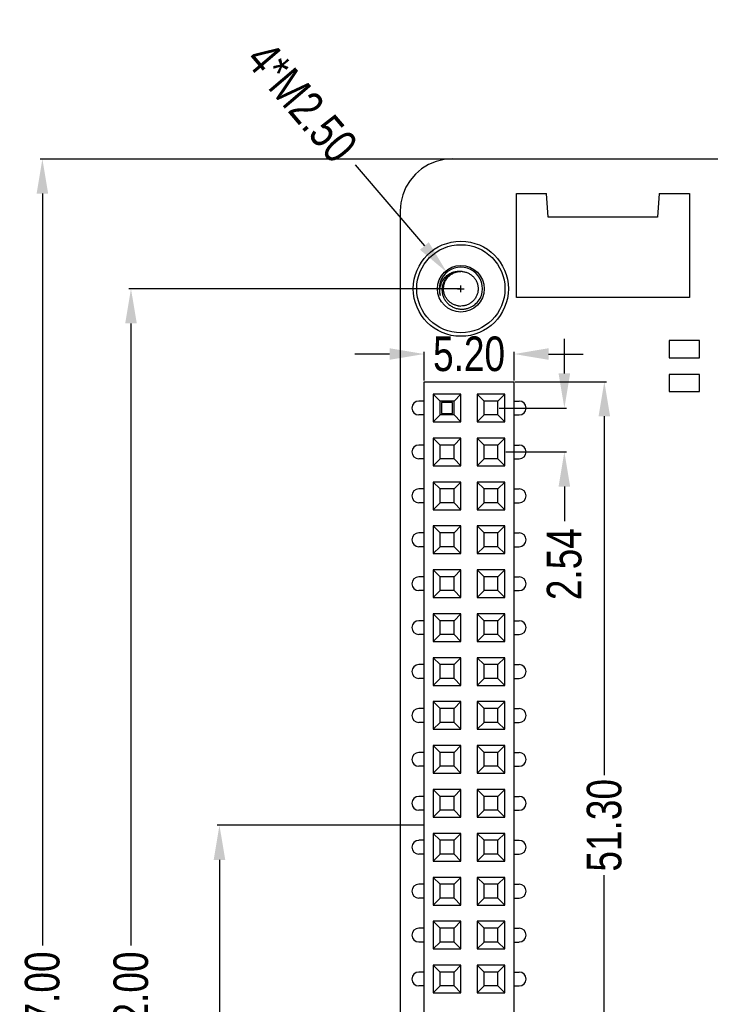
# Model space of a CAD drawing. Header units: inches. Extents: x -39 to 106, y -45 to 75.
# Tile 143 of 222: x -39 to 1, y 18 to 75. Entities that reach past the tile are written whole.
import ezdxf

# ---------------------------------------------------------------- set-up
doc = ezdxf.new("R2010")
doc.units = ezdxf.units.IN
doc.header["$LTSCALE"] = 1.21
doc.header["$MEASUREMENT"] = 0
doc.header["$PDMODE"] = 3
doc.header["$PDSIZE"] = 0.3125
doc.layers.get('0').update_dxf_attribs({"linetype": 'CONTINUOUS'})
doc.layers.get('Defpoints').update_dxf_attribs({"linetype": 'CONTINUOUS'})
doc.layers.add('DIM', color=3, linetype='CONTINUOUS')
doc.styles.get("Standard").update_dxf_attribs({"font": 'txt', "width": 0.8})
doc.dimstyles.get("Standard").update_dxf_attribs({"dimtxt": 0.15625, "dimasz": 0.1875, "dimexe": 0.125, "dimexo": 0.0625, "dimgap": 0.09, "dimtad": 0, "dimtih": 1, "dimtoh": 1, "dimzin": 4, "dimdsep": 46, "dimtxsty": 'STANDARD', "dimblk": '_FILLED', "dimblk1": '_FILLED', "dimblk2": '_FILLED', "dimcen": 0.09, "dimazin": 1, "dimtp": 0.01, "dimtm": 0.01, "dimtfac": 1, "dimtofl": 0, "dimtmove": 0, "dimatfit": 3, "dimldrblk": '_FILLED', "dimfxl": 1, "dimtolj": 1, "dimtzin": 4, "dimarcsym": 0})

# ---------------------------------------------------------------- blocks, each defined once
blk = doc.blocks.new('_FILLED')
at = {"color": 0, "linetype": 'ByBlock'}
blk.add_solid([(0, 0), (-1, 0.167), (-1, -0.167)], dxfattribs=at)
blk = doc.blocks.new('*D3')
at = {"layer": 'Defpoints', "color": 0}
for p in [(-27.13, 27.943), (-15.297, 27.943), (-13.172, -23.032)]:
    blk.add_point(p, dxfattribs=at)
at = {"layer": 'DIM', "color": 0, "lineweight": -2}
for p, q in [((-15.36, 27.943), (-27.255, 27.943)), ((-27.13, 25.943), (-27.13, 4.546)), ((-27.13, -21.032), (-27.13, 0.366)), ((-13.234, -23.032), (-27.255, -23.032))]:
    blk.add_line(p, q, dxfattribs=at)
at = {"layer": 'DIM', "color": 0, "lineweight": -2, "xscale": 2, "yscale": 2, "zscale": 2}
for p, rotation in [((-27.13, 27.943), 90), ((-27.13, -23.032), 270)]:
    blk.add_blockref('_FILLED', p, dxfattribs=dict(at, rotation=rotation))
at = {"layer": 'DIM', "color": 0, "insert": (-27.13, 2.456), "char_height": 2, "attachment_point": 5, "rotation": 90}
blk.add_mtext('\\A1;51.0', dxfattribs=at)
blk = doc.blocks.new('*D4')
at = {"layer": 'Defpoints', "color": 0}
for p in [(-13.172, 58.968), (-32.246, -23.032), (-13.172, -23.032)]:
    blk.add_point(p, dxfattribs=at)
at = {"layer": 'DIM', "color": 0, "lineweight": -2}
for p, q in [((-13.234, 58.968), (-32.371, 58.968)), ((-32.246, 56.968), (-32.246, 20.992)), ((-32.246, -21.032), (-32.246, 14.945)), ((-13.234, -23.032), (-32.371, -23.032))]:
    blk.add_line(p, q, dxfattribs=at)
at = {"layer": 'DIM', "color": 0, "lineweight": -2, "xscale": 2, "yscale": 2, "zscale": 2}
for p, rotation in [((-32.246, 58.968), 90), ((-32.246, -23.032), 270)]:
    blk.add_blockref('_FILLED', p, dxfattribs=dict(at, rotation=rotation))
at = {"layer": 'DIM', "color": 0, "insert": (-32.246, 17.968), "char_height": 2, "attachment_point": 5, "rotation": 90}
blk.add_mtext('\\A1;82.00', dxfattribs=at)
blk = doc.blocks.new('*D5')
at = {"layer": 'Defpoints', "color": 0}
for p in [(-37.369, 66.47), (1.878, 66.47), (-13.672, -30.532)]:
    blk.add_point(p, dxfattribs=at)
at = {"layer": 'DIM', "color": 0, "lineweight": -2}
for p, q in [((1.816, 66.47), (-37.494, 66.47)), ((-37.369, 64.47), (-37.369, 20.992)), ((-37.369, -28.532), (-37.369, 14.946)), ((-13.734, -30.532), (-37.494, -30.532))]:
    blk.add_line(p, q, dxfattribs=at)
at = {"layer": 'DIM', "color": 0, "lineweight": -2, "xscale": 2, "yscale": 2, "zscale": 2}
for p, rotation in [((-37.369, 66.47), 90), ((-37.369, -30.532), 270)]:
    blk.add_blockref('_FILLED', p, dxfattribs=dict(at, rotation=rotation))
at = {"layer": 'DIM', "color": 0, "insert": (-37.369, 17.969), "char_height": 2, "attachment_point": 5, "rotation": 90}
blk.add_mtext('\\A1;97.00', dxfattribs=at)
blk = doc.blocks.new('*D12')
at = {"layer": 'Defpoints', "color": 0}
for p in [(-13.983, 59.92), (-12.361, 58.017)]:
    blk.add_point(p, dxfattribs=at)
at = {"layer": 'DIM', "color": 0, "lineweight": -2}
for p, q in [((-19.283, 66.136), (-15.281, 61.442)), ((-13.37, 58.968), (-12.974, 58.968)), ((-13.172, 58.77), (-13.172, 59.166))]:
    blk.add_line(p, q, dxfattribs=at)
at = {"layer": 'DIM', "color": 0, "lineweight": -2, "xscale": 2, "yscale": 2, "zscale": 2, "rotation": 310.4529243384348}
blk.add_blockref('_FILLED', (-13.983, 59.92), dxfattribs=at)
at = {"layer": 'DIM', "color": 0, "insert": (-22.369, 69.755), "char_height": 2, "attachment_point": 5, "rotation": 310.4529}
blk.add_mtext('\\A1;4*M2.50', dxfattribs=at)
blk = doc.blocks.new('*D18')
at = {"layer": 'Defpoints', "color": 0}
for p in [(-10.097, 53.593), (-4.876, 53.593), (-10.097, 2.293)]:
    blk.add_point(p, dxfattribs=at)
at = {"layer": 'DIM', "color": 0, "lineweight": -2}
for p, q in [((-10.035, 53.593), (-4.751, 53.593)), ((-4.876, 51.593), (-4.876, 30.833)), ((-4.876, 4.293), (-4.876, 25.053)), ((-10.035, 2.293), (-4.751, 2.293))]:
    blk.add_line(p, q, dxfattribs=at)
at = {"layer": 'DIM', "color": 0, "lineweight": -2, "xscale": 2, "yscale": 2, "zscale": 2}
for p, rotation in [((-4.876, 53.593), 90), ((-4.876, 2.293), 270)]:
    blk.add_blockref('_FILLED', p, dxfattribs=dict(at, rotation=rotation))
at = {"layer": 'DIM', "color": 0, "insert": (-4.876, 27.943), "char_height": 2, "attachment_point": 5, "rotation": 90}
blk.add_mtext('\\A1;51.30', dxfattribs=at)
blk = doc.blocks.new('*D19')
at = {"layer": 'Defpoints', "color": 0}
for p in [(-15.297, 55.194), (-15.297, 53.593), (-10.097, 53.593)]:
    blk.add_point(p, dxfattribs=at)
at = {"layer": 'DIM', "color": 0, "lineweight": -2}
for p, q in [((-15.297, 53.655), (-15.297, 55.319)), ((-10.097, 53.655), (-10.097, 55.319)), ((-17.297, 55.194), (-19.297, 55.194)), ((-8.097, 55.194), (-6.097, 55.194))]:
    blk.add_line(p, q, dxfattribs=at)
at = {"layer": 'DIM', "color": 0, "lineweight": -2, "xscale": 2, "yscale": 2, "zscale": 2}
blk.add_blockref('_FILLED', (-15.297, 55.194), dxfattribs=at)
at = {"layer": 'DIM', "color": 0, "lineweight": -2, "xscale": 2, "yscale": 2, "zscale": 2, "rotation": 180}
blk.add_blockref('_FILLED', (-10.097, 55.194), dxfattribs=at)
at = {"layer": 'DIM', "color": 0, "insert": (-12.697, 55.194), "char_height": 2, "attachment_point": 5}
blk.add_mtext('\\A1;5.20', dxfattribs=at)
blk = doc.blocks.new('*D20')
at = {"layer": 'Defpoints', "color": 0}
for p in [(-11.027, 52.073), (-10.627, 49.533), (-7.186, 49.533)]:
    blk.add_point(p, dxfattribs=at)
at = {"layer": 'DIM', "color": 0, "lineweight": -2}
for p, q in [((-7.186, 54.073), (-7.186, 56.073)), ((-10.965, 52.073), (-7.061, 52.073)), ((-10.565, 49.533), (-7.061, 49.533)), ((-7.186, 47.533), (-7.186, 45.533))]:
    blk.add_line(p, q, dxfattribs=at)
at = {"layer": 'DIM', "color": 0, "lineweight": -2, "xscale": 2, "yscale": 2, "zscale": 2}
for p, rotation in [((-7.186, 52.073), 270), ((-7.186, 49.533), 90)]:
    blk.add_blockref('_FILLED', p, dxfattribs=dict(at, rotation=rotation))
at = {"layer": 'DIM', "color": 0, "insert": (-7.186, 43.043), "char_height": 2, "attachment_point": 5, "rotation": 90}
blk.add_mtext('\\A1;2.54', dxfattribs=at)

msp = doc.modelspace()

# ---------------------------------------------------------------- linework, layer by layer
at = {"color": 7, "linetype": 'Continuous'}
for p, q in [((-15.038, 66.15), (-15.441, 65.903)), ((-14.602, 66.331), (-15.038, 66.15)), ((-14.143, 66.441), (-14.602, 66.331)), ((-13.672, 66.478), (-14.143, 66.441)), ((1.878, 66.47), (-13.672, 66.478)), ((-15.8, 65.596), (-16.106, 65.237)), ((-15.441, 65.903), (-15.8, 65.596)), ((-16.106, 65.237), (-16.353, 64.835)), ((-16.534, 64.398), (-16.644, 63.939)), ((-16.353, 64.835), (-16.534, 64.398)), ((-9.958, 58.468), (-9.958, 64.468)), ((-9.958, 64.468), (-8.212, 64.468)), ((-8.113, 63.116), (-8.212, 64.468)), ((-1.705, 64.468), (-1.804, 63.116)), ((-1.705, 64.468), (0.042, 64.468)), ((0.042, 64.468), (0.042, 58.468)), ((-16.644, 63.939), (-16.672, 63.469)), ((-16.672, 63.469), (-16.681, -27.532)), ((-1.804, 63.116), (-8.113, 63.116)), ((0.042, 58.468), (-9.958, 58.468)), ((-1.122, 55.968), (-1.122, 54.968)), ((0.628, 55.968), (-1.122, 55.968)), ((0.628, 54.968), (0.628, 55.968)), ((-1.122, 54.968), (0.628, 54.968)), ((-15.297, 2.293), (-15.297, 53.593)), ((-15.297, 53.593), (-10.097, 53.593)), ((-10.097, 2.293), (-10.097, 53.593)), ((-1.122, 54.018), (-1.122, 53.018)), ((0.628, 54.018), (-1.122, 54.018)), ((0.628, 53.018), (0.628, 54.018)), ((-1.122, 53.018), (0.628, 53.018)), ((-15.297, 52.473), (-15.599, 52.473)), ((-14.767, 52.873), (-14.767, 51.273)), ((-14.767, 52.873), (-14.367, 52.473)), ((-13.167, 52.873), (-14.767, 52.873)), ((-14.367, 51.673), (-14.367, 52.473)), ((-13.567, 52.473), (-14.367, 52.473)), ((-14.287, 52.393), (-14.287, 51.753)), ((-13.647, 52.393), (-14.287, 52.393)), ((-13.647, 51.753), (-13.647, 52.393)), ((-13.567, 52.473), (-13.167, 52.873)), ((-13.567, 51.673), (-13.567, 52.473)), ((-13.167, 51.273), (-13.167, 52.873)), ((-12.227, 52.873), (-12.227, 51.273)), ((-12.227, 52.873), (-11.827, 52.473)), ((-10.627, 52.873), (-12.227, 52.873)), ((-11.827, 51.673), (-11.827, 52.473)), ((-11.027, 52.473), (-11.827, 52.473)), ((-11.027, 52.473), (-10.627, 52.873)), ((-11.027, 51.673), (-11.027, 52.473)), ((-10.627, 51.273), (-10.627, 52.873)), ((-10.097, 52.473), (-9.796, 52.473)), ((-15.297, 51.673), (-15.599, 51.673)), ((-14.367, 51.673), (-14.767, 51.273)), ((-14.767, 51.273), (-13.167, 51.273)), ((-13.567, 51.673), (-14.367, 51.673)), ((-14.287, 51.753), (-13.647, 51.753)), ((-13.167, 51.273), (-13.567, 51.673)), ((-11.827, 51.673), (-12.227, 51.273)), ((-12.227, 51.273), (-10.627, 51.273)), ((-11.027, 51.673), (-11.827, 51.673)), ((-10.627, 51.273), (-11.027, 51.673)), ((-10.097, 51.673), (-9.796, 51.673)), ((-14.767, 50.333), (-14.767, 48.733)), ((-14.767, 50.333), (-14.367, 49.933)), ((-13.167, 50.333), (-14.767, 50.333)), ((-13.567, 49.933), (-13.167, 50.333)), ((-13.167, 48.733), (-13.167, 50.333)), ((-12.227, 50.333), (-12.227, 48.733)), ((-12.227, 50.333), (-11.827, 49.933)), ((-10.627, 50.333), (-12.227, 50.333)), ((-11.027, 49.933), (-10.627, 50.333)), ((-10.627, 48.733), (-10.627, 50.333)), ((-15.297, 49.933), (-15.599, 49.933)), ((-14.367, 49.133), (-14.367, 49.933)), ((-13.567, 49.933), (-14.367, 49.933)), ((-13.567, 49.133), (-13.567, 49.933)), ((-11.827, 49.133), (-11.827, 49.933)), ((-11.027, 49.933), (-11.827, 49.933)), ((-11.027, 49.133), (-11.027, 49.933)), ((-10.097, 49.933), (-9.796, 49.933)), ((-15.297, 49.133), (-15.599, 49.133)), ((-14.367, 49.133), (-14.767, 48.733)), ((-13.567, 49.133), (-14.367, 49.133)), ((-13.167, 48.733), (-13.567, 49.133)), ((-11.827, 49.133), (-12.227, 48.733)), ((-11.027, 49.133), (-11.827, 49.133)), ((-10.627, 48.733), (-11.027, 49.133)), ((-10.097, 49.133), (-9.796, 49.133)), ((-14.767, 48.733), (-13.167, 48.733)), ((-12.227, 48.733), (-10.627, 48.733)), ((-15.297, 47.393), (-15.599, 47.393)), ((-14.767, 47.793), (-14.767, 46.193)), ((-14.767, 47.793), (-14.367, 47.393)), ((-13.167, 47.793), (-14.767, 47.793)), ((-14.367, 46.593), (-14.367, 47.393)), ((-13.567, 47.393), (-14.367, 47.393)), ((-13.567, 47.393), (-13.167, 47.793)), ((-13.567, 46.593), (-13.567, 47.393)), ((-13.167, 46.193), (-13.167, 47.793)), ((-12.227, 47.793), (-12.227, 46.193)), ((-12.227, 47.793), (-11.827, 47.393)), ((-10.627, 47.793), (-12.227, 47.793)), ((-11.827, 46.593), (-11.827, 47.393)), ((-11.027, 47.393), (-11.827, 47.393)), ((-11.027, 47.393), (-10.627, 47.793)), ((-11.027, 46.593), (-11.027, 47.393)), ((-10.627, 46.193), (-10.627, 47.793)), ((-10.097, 47.393), (-9.796, 47.393)), ((-15.297, 46.593), (-15.599, 46.593)), ((-14.367, 46.593), (-14.767, 46.193)), ((-14.767, 46.193), (-13.167, 46.193)), ((-13.567, 46.593), (-14.367, 46.593)), ((-13.167, 46.193), (-13.567, 46.593)), ((-11.827, 46.593), (-12.227, 46.193)), ((-12.227, 46.193), (-10.627, 46.193)), ((-11.027, 46.593), (-11.827, 46.593)), ((-10.627, 46.193), (-11.027, 46.593)), ((-10.097, 46.593), (-9.796, 46.593)), ((-14.767, 45.253), (-14.767, 43.653)), ((-14.767, 45.253), (-14.367, 44.853)), ((-13.167, 45.253), (-14.767, 45.253)), ((-13.567, 44.853), (-13.167, 45.253)), ((-13.167, 43.653), (-13.167, 45.253)), ((-12.227, 45.253), (-12.227, 43.653)), ((-12.227, 45.253), (-11.827, 44.853)), ((-10.627, 45.253), (-12.227, 45.253)), ((-11.027, 44.853), (-10.627, 45.253)), ((-10.627, 43.653), (-10.627, 45.253)), ((-15.297, 44.853), (-15.599, 44.853)), ((-14.367, 44.053), (-14.367, 44.853)), ((-13.567, 44.853), (-14.367, 44.853)), ((-13.567, 44.053), (-13.567, 44.853)), ((-11.827, 44.053), (-11.827, 44.853)), ((-11.027, 44.853), (-11.827, 44.853)), ((-11.027, 44.053), (-11.027, 44.853)), ((-10.097, 44.853), (-9.796, 44.853)), ((-15.297, 44.053), (-15.599, 44.053)), ((-14.367, 44.053), (-14.767, 43.653)), ((-13.567, 44.053), (-14.367, 44.053)), ((-13.167, 43.653), (-13.567, 44.053)), ((-11.827, 44.053), (-12.227, 43.653)), ((-11.027, 44.053), (-11.827, 44.053)), ((-10.627, 43.653), (-11.027, 44.053)), ((-10.097, 44.053), (-9.796, 44.053)), ((-14.767, 43.653), (-13.167, 43.653)), ((-12.227, 43.653), (-10.627, 43.653)), ((-14.767, 42.713), (-14.767, 41.113)), ((-14.767, 42.713), (-14.367, 42.313)), ((-13.167, 42.713), (-14.767, 42.713)), ((-13.567, 42.313), (-13.167, 42.713)), ((-13.167, 41.113), (-13.167, 42.713)), ((-12.227, 42.713), (-12.227, 41.113)), ((-12.227, 42.713), (-11.827, 42.313)), ((-10.627, 42.713), (-12.227, 42.713)), ((-11.027, 42.313), (-10.627, 42.713)), ((-10.627, 41.113), (-10.627, 42.713)), ((-15.297, 42.313), (-15.599, 42.313)), ((-14.367, 41.513), (-14.367, 42.313)), ((-13.567, 42.313), (-14.367, 42.313)), ((-13.567, 41.513), (-13.567, 42.313)), ((-11.827, 41.513), (-11.827, 42.313)), ((-11.027, 42.313), (-11.827, 42.313)), ((-11.027, 41.513), (-11.027, 42.313)), ((-10.097, 42.313), (-9.796, 42.313)), ((-15.297, 41.513), (-15.599, 41.513)), ((-14.367, 41.513), (-14.767, 41.113)), ((-14.767, 41.113), (-13.167, 41.113)), ((-13.567, 41.513), (-14.367, 41.513)), ((-13.167, 41.113), (-13.567, 41.513)), ((-11.827, 41.513), (-12.227, 41.113)), ((-12.227, 41.113), (-10.627, 41.113)), ((-11.027, 41.513), (-11.827, 41.513)), ((-10.627, 41.113), (-11.027, 41.513)), ((-10.097, 41.513), (-9.796, 41.513)), ((-14.767, 40.173), (-14.767, 38.573)), ((-14.767, 40.173), (-14.367, 39.773)), ((-13.167, 40.173), (-14.767, 40.173)), ((-13.567, 39.773), (-13.167, 40.173)), ((-13.167, 38.573), (-13.167, 40.173)), ((-12.227, 40.173), (-12.227, 38.573)), ((-12.227, 40.173), (-11.827, 39.773)), ((-10.627, 40.173), (-12.227, 40.173)), ((-11.027, 39.773), (-10.627, 40.173)), ((-10.627, 38.573), (-10.627, 40.173)), ((-15.297, 39.773), (-15.599, 39.773)), ((-14.367, 38.973), (-14.367, 39.773)), ((-13.567, 39.773), (-14.367, 39.773)), ((-13.567, 38.973), (-13.567, 39.773)), ((-11.827, 38.973), (-11.827, 39.773)), ((-11.027, 39.773), (-11.827, 39.773)), ((-11.027, 38.973), (-11.027, 39.773)), ((-10.097, 39.773), (-9.796, 39.773)), ((-15.297, 38.973), (-15.599, 38.973)), ((-14.367, 38.973), (-14.767, 38.573)), ((-13.567, 38.973), (-14.367, 38.973)), ((-13.167, 38.573), (-13.567, 38.973)), ((-11.827, 38.973), (-12.227, 38.573)), ((-11.027, 38.973), (-11.827, 38.973)), ((-10.627, 38.573), (-11.027, 38.973)), ((-10.097, 38.973), (-9.796, 38.973)), ((-14.767, 38.573), (-13.167, 38.573)), ((-12.227, 38.573), (-10.627, 38.573)), ((-14.767, 37.633), (-14.767, 36.033)), ((-14.767, 37.633), (-14.367, 37.233)), ((-13.167, 37.633), (-14.767, 37.633)), ((-13.567, 37.233), (-13.167, 37.633)), ((-13.167, 36.033), (-13.167, 37.633)), ((-12.227, 37.633), (-12.227, 36.033)), ((-12.227, 37.633), (-11.827, 37.233)), ((-10.627, 37.633), (-12.227, 37.633)), ((-11.027, 37.233), (-10.627, 37.633)), ((-10.627, 36.033), (-10.627, 37.633)), ((-15.297, 37.233), (-15.599, 37.233)), ((-14.367, 36.433), (-14.367, 37.233)), ((-13.567, 37.233), (-14.367, 37.233)), ((-13.567, 36.433), (-13.567, 37.233)), ((-11.827, 36.433), (-11.827, 37.233)), ((-11.027, 37.233), (-11.827, 37.233)), ((-11.027, 36.433), (-11.027, 37.233)), ((-10.097, 37.233), (-9.796, 37.233)), ((-15.297, 36.433), (-15.599, 36.433)), ((-14.367, 36.433), (-14.767, 36.033)), ((-14.767, 36.033), (-13.167, 36.033)), ((-13.567, 36.433), (-14.367, 36.433)), ((-13.167, 36.033), (-13.567, 36.433)), ((-11.827, 36.433), (-12.227, 36.033)), ((-12.227, 36.033), (-10.627, 36.033)), ((-11.027, 36.433), (-11.827, 36.433)), ((-10.627, 36.033), (-11.027, 36.433)), ((-10.097, 36.433), (-9.796, 36.433)), ((-14.767, 35.093), (-14.767, 33.493)), ((-14.767, 35.093), (-14.367, 34.693)), ((-13.167, 35.093), (-14.767, 35.093)), ((-13.567, 34.693), (-13.167, 35.093)), ((-13.167, 33.493), (-13.167, 35.093)), ((-12.227, 35.093), (-12.227, 33.493)), ((-12.227, 35.093), (-11.827, 34.693)), ((-10.627, 35.093), (-12.227, 35.093)), ((-11.027, 34.693), (-10.627, 35.093)), ((-10.627, 33.493), (-10.627, 35.093)), ((-15.297, 34.693), (-15.599, 34.693)), ((-14.367, 33.893), (-14.367, 34.693)), ((-13.567, 34.693), (-14.367, 34.693)), ((-13.567, 33.893), (-13.567, 34.693)), ((-11.827, 33.893), (-11.827, 34.693)), ((-11.027, 34.693), (-11.827, 34.693)), ((-11.027, 33.893), (-11.027, 34.693)), ((-10.097, 34.693), (-9.796, 34.693)), ((-15.297, 33.893), (-15.599, 33.893)), ((-14.367, 33.893), (-14.767, 33.493)), ((-13.567, 33.893), (-14.367, 33.893)), ((-13.167, 33.493), (-13.567, 33.893)), ((-11.827, 33.893), (-12.227, 33.493)), ((-11.027, 33.893), (-11.827, 33.893)), ((-10.627, 33.493), (-11.027, 33.893)), ((-10.097, 33.893), (-9.796, 33.893)), ((-14.767, 33.493), (-13.167, 33.493)), ((-12.227, 33.493), (-10.627, 33.493)), ((-14.767, 32.553), (-14.767, 30.953)), ((-14.767, 32.553), (-14.367, 32.153)), ((-13.167, 32.553), (-14.767, 32.553)), ((-13.567, 32.153), (-13.167, 32.553)), ((-13.167, 30.953), (-13.167, 32.553)), ((-12.227, 32.553), (-12.227, 30.953)), ((-12.227, 32.553), (-11.827, 32.153)), ((-10.627, 32.553), (-12.227, 32.553)), ((-11.027, 32.153), (-10.627, 32.553)), ((-10.627, 30.953), (-10.627, 32.553)), ((-15.297, 32.153), (-15.599, 32.153)), ((-14.367, 31.353), (-14.367, 32.153)), ((-13.567, 32.153), (-14.367, 32.153)), ((-13.567, 31.353), (-13.567, 32.153)), ((-11.827, 31.353), (-11.827, 32.153)), ((-11.027, 32.153), (-11.827, 32.153)), ((-11.027, 31.353), (-11.027, 32.153)), ((-10.097, 32.153), (-9.796, 32.153)), ((-15.297, 31.353), (-15.599, 31.353)), ((-14.367, 31.353), (-14.767, 30.953)), ((-13.567, 31.353), (-14.367, 31.353)), ((-13.167, 30.953), (-13.567, 31.353)), ((-11.827, 31.353), (-12.227, 30.953)), ((-11.027, 31.353), (-11.827, 31.353)), ((-10.627, 30.953), (-11.027, 31.353)), ((-10.097, 31.353), (-9.796, 31.353)), ((-14.767, 30.953), (-13.167, 30.953)), ((-12.227, 30.953), (-10.627, 30.953)), ((-15.297, 29.613), (-15.599, 29.613)), ((-14.767, 30.013), (-14.767, 28.413)), ((-14.767, 30.013), (-14.367, 29.613)), ((-13.167, 30.013), (-14.767, 30.013)), ((-14.367, 28.813), (-14.367, 29.613)), ((-13.567, 29.613), (-14.367, 29.613)), ((-13.567, 29.613), (-13.167, 30.013)), ((-13.567, 28.813), (-13.567, 29.613)), ((-13.167, 28.413), (-13.167, 30.013)), ((-12.227, 30.013), (-12.227, 28.413)), ((-12.227, 30.013), (-11.827, 29.613)), ((-10.627, 30.013), (-12.227, 30.013)), ((-11.827, 28.813), (-11.827, 29.613)), ((-11.027, 29.613), (-11.827, 29.613)), ((-11.027, 29.613), (-10.627, 30.013)), ((-11.027, 28.813), (-11.027, 29.613)), ((-10.627, 28.413), (-10.627, 30.013)), ((-10.097, 29.613), (-9.796, 29.613)), ((-15.297, 28.813), (-15.599, 28.813)), ((-14.367, 28.813), (-14.767, 28.413)), ((-13.567, 28.813), (-14.367, 28.813)), ((-13.167, 28.413), (-13.567, 28.813)), ((-11.827, 28.813), (-12.227, 28.413)), ((-11.027, 28.813), (-11.827, 28.813)), ((-10.627, 28.413), (-11.027, 28.813)), ((-10.097, 28.813), (-9.796, 28.813)), ((-14.767, 28.413), (-13.167, 28.413)), ((-12.227, 28.413), (-10.627, 28.413)), ((-14.767, 27.473), (-14.767, 25.873)), ((-14.767, 27.473), (-14.367, 27.073)), ((-13.167, 27.473), (-14.767, 27.473)), ((-13.567, 27.073), (-13.167, 27.473)), ((-13.167, 25.873), (-13.167, 27.473)), ((-12.227, 27.473), (-12.227, 25.873)), ((-12.227, 27.473), (-11.827, 27.073)), ((-10.627, 27.473), (-12.227, 27.473)), ((-11.027, 27.073), (-10.627, 27.473)), ((-10.627, 25.873), (-10.627, 27.473)), ((-15.297, 27.073), (-15.599, 27.073)), ((-14.367, 26.273), (-14.367, 27.073)), ((-13.567, 27.073), (-14.367, 27.073)), ((-13.567, 26.273), (-13.567, 27.073)), ((-11.827, 26.273), (-11.827, 27.073)), ((-11.027, 27.073), (-11.827, 27.073)), ((-11.027, 26.273), (-11.027, 27.073)), ((-10.097, 27.073), (-9.796, 27.073)), ((-15.297, 26.273), (-15.599, 26.273)), ((-14.367, 26.273), (-14.767, 25.873)), ((-13.567, 26.273), (-14.367, 26.273)), ((-13.167, 25.873), (-13.567, 26.273)), ((-11.827, 26.273), (-12.227, 25.873)), ((-11.027, 26.273), (-11.827, 26.273)), ((-10.627, 25.873), (-11.027, 26.273)), ((-10.097, 26.273), (-9.796, 26.273)), ((-14.767, 25.873), (-13.167, 25.873)), ((-12.227, 25.873), (-10.627, 25.873)), ((-15.297, 24.533), (-15.599, 24.533)), ((-14.767, 24.933), (-14.767, 23.333)), ((-14.767, 24.933), (-14.367, 24.533)), ((-13.167, 24.933), (-14.767, 24.933)), ((-14.367, 23.733), (-14.367, 24.533)), ((-13.567, 24.533), (-14.367, 24.533)), ((-13.567, 24.533), (-13.167, 24.933)), ((-13.567, 23.733), (-13.567, 24.533)), ((-13.167, 23.333), (-13.167, 24.933)), ((-12.227, 24.933), (-12.227, 23.333)), ((-12.227, 24.933), (-11.827, 24.533)), ((-10.627, 24.933), (-12.227, 24.933)), ((-11.827, 23.733), (-11.827, 24.533)), ((-11.027, 24.533), (-11.827, 24.533)), ((-11.027, 24.533), (-10.627, 24.933)), ((-11.027, 23.733), (-11.027, 24.533)), ((-10.627, 23.333), (-10.627, 24.933)), ((-10.097, 24.533), (-9.796, 24.533)), ((-15.297, 23.733), (-15.599, 23.733)), ((-14.367, 23.733), (-14.767, 23.333)), ((-13.567, 23.733), (-14.367, 23.733)), ((-13.167, 23.333), (-13.567, 23.733)), ((-11.827, 23.733), (-12.227, 23.333)), ((-11.027, 23.733), (-11.827, 23.733)), ((-10.627, 23.333), (-11.027, 23.733)), ((-10.097, 23.733), (-9.796, 23.733)), ((-14.767, 23.333), (-13.167, 23.333)), ((-12.227, 23.333), (-10.627, 23.333)), ((-14.767, 22.393), (-14.767, 20.793)), ((-14.767, 22.393), (-14.367, 21.993)), ((-13.167, 22.393), (-14.767, 22.393)), ((-13.567, 21.993), (-13.167, 22.393)), ((-13.167, 20.793), (-13.167, 22.393)), ((-12.227, 22.393), (-12.227, 20.793)), ((-12.227, 22.393), (-11.827, 21.993)), ((-10.627, 22.393), (-12.227, 22.393)), ((-11.027, 21.993), (-10.627, 22.393)), ((-10.627, 20.793), (-10.627, 22.393)), ((-15.297, 21.993), (-15.599, 21.993)), ((-14.367, 21.193), (-14.367, 21.993)), ((-13.567, 21.993), (-14.367, 21.993)), ((-13.567, 21.193), (-13.567, 21.993)), ((-11.827, 21.193), (-11.827, 21.993)), ((-11.027, 21.993), (-11.827, 21.993)), ((-11.027, 21.193), (-11.027, 21.993)), ((-10.097, 21.993), (-9.796, 21.993)), ((-15.297, 21.193), (-15.599, 21.193)), ((-14.367, 21.193), (-14.767, 20.793)), ((-13.567, 21.193), (-14.367, 21.193)), ((-13.167, 20.793), (-13.567, 21.193)), ((-11.827, 21.193), (-12.227, 20.793)), ((-11.027, 21.193), (-11.827, 21.193)), ((-10.627, 20.793), (-11.027, 21.193)), ((-10.097, 21.193), (-9.796, 21.193)), ((-14.767, 20.793), (-13.167, 20.793)), ((-12.227, 20.793), (-10.627, 20.793)), ((-15.297, 19.453), (-15.599, 19.453)), ((-14.767, 19.853), (-14.767, 18.253)), ((-14.767, 19.853), (-14.367, 19.453)), ((-13.167, 19.853), (-14.767, 19.853)), ((-14.367, 18.653), (-14.367, 19.453)), ((-13.567, 19.453), (-14.367, 19.453)), ((-13.567, 19.453), (-13.167, 19.853)), ((-13.567, 18.653), (-13.567, 19.453)), ((-13.167, 18.253), (-13.167, 19.853)), ((-12.227, 19.853), (-12.227, 18.253)), ((-12.227, 19.853), (-11.827, 19.453)), ((-10.627, 19.853), (-12.227, 19.853)), ((-11.827, 18.653), (-11.827, 19.453)), ((-11.027, 19.453), (-11.827, 19.453)), ((-11.027, 19.453), (-10.627, 19.853)), ((-11.027, 18.653), (-11.027, 19.453)), ((-10.627, 18.253), (-10.627, 19.853)), ((-10.097, 19.453), (-9.796, 19.453)), ((-15.297, 18.653), (-15.599, 18.653)), ((-14.367, 18.653), (-14.767, 18.253)), ((-14.767, 18.253), (-13.167, 18.253)), ((-13.567, 18.653), (-14.367, 18.653)), ((-13.167, 18.253), (-13.567, 18.653)), ((-11.827, 18.653), (-12.227, 18.253)), ((-12.227, 18.253), (-10.627, 18.253)), ((-11.027, 18.653), (-11.827, 18.653)), ((-10.627, 18.253), (-11.027, 18.653)), ((-10.097, 18.653), (-9.796, 18.653))]:
    msp.add_line(p, q, dxfattribs=at)
for radius in [2.75, 2.55, 1.35]:
    msp.add_circle((-13.172, 58.968), radius, dxfattribs=at)
for centre, radius, start, end in [((-13.172, 58.968), 1.25, 342, 198), ((-13.172, 58.969), 0.999, 85.6785, 89.996), ((-13.172, 58.971), 1.002, 261.3564, 269.9877), ((-15.599, 52.073), 0.399, 90, 270), ((-9.796, 52.073), 0.399, 270, 90), ((-15.599, 49.533), 0.399, 90, 270), ((-9.796, 49.533), 0.399, 270, 90), ((-15.599, 46.993), 0.399, 90, 270), ((-9.796, 46.993), 0.399, 270, 90), ((-15.599, 44.453), 0.399, 90, 270), ((-9.796, 44.453), 0.399, 270, 90), ((-15.599, 41.913), 0.399, 90, 270), ((-9.796, 41.913), 0.399, 270, 90), ((-15.599, 39.373), 0.399, 90, 270), ((-9.796, 39.373), 0.399, 270, 90), ((-15.599, 36.833), 0.399, 90, 270), ((-9.796, 36.833), 0.399, 270, 90), ((-15.599, 34.293), 0.399, 90, 270), ((-9.796, 34.293), 0.399, 270, 90), ((-15.599, 31.753), 0.399, 90, 270), ((-9.796, 31.753), 0.399, 270, 90), ((-15.599, 29.213), 0.399, 90, 270), ((-9.796, 29.213), 0.399, 270, 90), ((-15.599, 26.673), 0.399, 90, 270), ((-9.796, 26.673), 0.399, 270, 90), ((-15.599, 24.133), 0.399, 90, 270), ((-9.796, 24.133), 0.399, 270, 90), ((-15.599, 21.593), 0.399, 90, 270), ((-9.796, 21.593), 0.399, 270, 90), ((-15.599, 19.053), 0.399, 90, 270), ((-9.796, 19.053), 0.399, 270, 90)]:
    msp.add_arc(centre, radius, start, end, dxfattribs=at)
for points, knots in [([(-14.361, 58.582), (-14.379, 58.669), (-14.397, 58.848), (-14.365, 59.114), (-14.29, 59.326), (-14.201, 59.48), (-14.096, 59.624), (-13.933, 59.778), (-13.738, 59.888), (-13.569, 59.945), (-13.395, 59.98), (-13.26, 59.98), (-13.172, 59.968)], [0, 0, 0, 0, 0.125137, 0.25022, 0.375259, 0.437865, 0.500462, 0.625392, 0.750252, 0.812783, 0.875293, 1, 1, 1, 1]), ([(-13.172, 59.968), (-13.243, 59.973), (-13.387, 59.965), (-13.594, 59.909), (-13.786, 59.812), (-13.954, 59.676), (-14.09, 59.51), (-14.191, 59.32), (-14.251, 59.113), (-14.27, 58.899), (-14.246, 58.685), (-14.181, 58.479), (-14.079, 58.29), (-13.942, 58.124), (-13.777, 57.986), (-13.589, 57.881), (-13.385, 57.813), (-13.243, 57.793), (-13.172, 57.79)], [0, 0, 0, 0, 0.062474, 0.124948, 0.187429, 0.249913, 0.312401, 0.374893, 0.437389, 0.499888, 0.56239, 0.624896, 0.687407, 0.74992, 0.812434, 0.874954, 0.937475, 1, 1, 1, 1]), ([(-13.322, 57.98), (-13.384, 57.989), (-13.505, 58.02), (-13.676, 58.098), (-13.829, 58.207), (-13.959, 58.342), (-14.062, 58.499), (-14.133, 58.673), (-14.171, 58.857), (-14.175, 59.044), (-14.143, 59.229), (-14.078, 59.405), (-13.981, 59.566), (-13.856, 59.706), (-13.707, 59.82), (-13.539, 59.905), (-13.359, 59.957), (-13.234, 59.968), (-13.172, 59.968)], [0, 0, 0, 0, 0.062512, 0.125007, 0.187508, 0.250006, 0.312506, 0.375005, 0.437505, 0.500004, 0.562503, 0.625003, 0.687503, 0.750002, 0.812502, 0.875001, 0.937501, 1, 1, 1, 1]), ([(-13.097, 59.966), (-13.033, 59.961), (-12.906, 59.939), (-12.726, 59.871), (-12.563, 59.769), (-12.421, 59.639), (-12.307, 59.483), (-12.225, 59.309), (-12.178, 59.123), (-12.166, 58.931), (-12.192, 58.74), (-12.254, 58.557), (-12.349, 58.39), (-12.474, 58.244), (-12.625, 58.124), (-12.796, 58.035), (-12.98, 57.981), (-13.108, 57.968), (-13.172, 57.968)], [0, 0, 0, 0, 0.06252, 0.125014, 0.187514, 0.250012, 0.312511, 0.37501, 0.437509, 0.500008, 0.562507, 0.625006, 0.687505, 0.750004, 0.812503, 0.875002, 0.937502, 1, 1, 1, 1]), ([(-13.172, 57.79), (-13.108, 57.787), (-12.981, 57.791), (-12.793, 57.828), (-12.613, 57.894), (-12.391, 58.019), (-12.154, 58.238), (-12.028, 58.464), (-11.983, 58.582)], [0, 0, 0, 0, 0.125175, 0.250355, 0.37554, 0.500727, 0.750346, 1, 1, 1, 1])]:
    msp.add_open_spline(points, degree=3, knots=knots, dxfattribs=at)

# ---------------------------------------------------------------- dimensions: what is measured, and where the dimension line sits
at = {"layer": 'DIM'}
dim = msp.add_diameter_dim_2p(p1=(-12.361, 58.017), p2=(-13.983, 59.92), dimstyle='STANDARD', override={"dimtxt": 2, "dimasz": 2, "dimtih": 0, "dimtoh": 0, "dimzin": 0, "dimpost": '4*M<>', "dimcen": 0.198, "dimadec": 0, "dimazin": 0, "dimtp": 0, "dimtm": 0, "dimtdec": 4, "dimtzin": 0}, dxfattribs=at)
dim.commit()
dim.dimension.update_dxf_attribs({"geometry": '*D12', "text_midpoint": (-22.369, 69.755), "dimtype": 163})
for base, p1, p2, override, picture, middle in [((-37.369, 66.47), (-13.672, -30.532), (1.878, 66.47), {"dimtxt": 2, "dimasz": 2, "dimtih": 0, "dimtoh": 0, "dimzin": 0, "dimcen": 0.198, "dimadec": 0, "dimazin": 0, "dimtp": 0, "dimtm": 0, "dimtdec": 4, "dimtzin": 0}, '*D5', (-37.369, 17.969)), ((-32.246, -23.032), (-13.172, 58.968), (-13.172, -23.032), {"dimtxt": 2, "dimasz": 2, "dimtih": 0, "dimtoh": 0, "dimzin": 0, "dimcen": 0.198, "dimadec": 0, "dimazin": 0, "dimtp": 0, "dimtm": 0, "dimtdec": 4, "dimtzin": 0}, '*D4', (-32.246, 17.968)), ((-7.186, 49.533), (-11.027, 52.073), (-10.627, 49.533), {"dimtxt": 2, "dimasz": 2, "dimtih": 0, "dimtoh": 0, "dimzin": 0, "dimcen": 0.198, "dimadec": 0, "dimazin": 0, "dimtp": 0, "dimtm": 0, "dimtdec": 4, "dimtzin": 0}, '*D20', (-7.186, 43.043)), ((-4.876, 53.593), (-10.097, 2.293), (-10.097, 53.593), {"dimtxt": 2, "dimasz": 2, "dimtih": 0, "dimtoh": 0, "dimzin": 0, "dimcen": 0.198, "dimadec": 0, "dimazin": 0, "dimtp": 0, "dimtm": 0, "dimtdec": 4, "dimtzin": 0}, '*D18', (-4.876, 27.943)), ((-27.13, 27.943), (-13.172, -23.032), (-15.297, 27.943), {"dimtxt": 2, "dimasz": 2, "dimtih": 0, "dimtoh": 0, "dimdec": 1, "dimzin": 0, "dimcen": 0.198, "dimadec": 0, "dimazin": 0, "dimtp": 0, "dimtm": 0, "dimtdec": 4, "dimtzin": 0}, '*D3', (-27.13, 2.456))]:
    dim = msp.add_linear_dim(base=base, p1=p1, p2=p2, angle=90, dimstyle='STANDARD', override=override, dxfattribs=at)
    dim.commit()
    dim.dimension.update_dxf_attribs({"geometry": picture, "text_midpoint": middle})
dim = msp.add_linear_dim(base=(-15.297, 55.194), p1=(-10.097, 53.593), p2=(-15.297, 53.593), dimstyle='STANDARD', override={"dimtxt": 2, "dimasz": 2, "dimtih": 0, "dimtoh": 0, "dimzin": 0, "dimcen": 0.198, "dimadec": 0, "dimazin": 0, "dimtp": 0, "dimtm": 0, "dimtdec": 4, "dimtzin": 0}, dxfattribs=at)
dim.commit()
dim.dimension.update_dxf_attribs({"geometry": '*D19', "text_midpoint": (-12.697, 55.194)})

doc.saveas('drawing.dxf')
